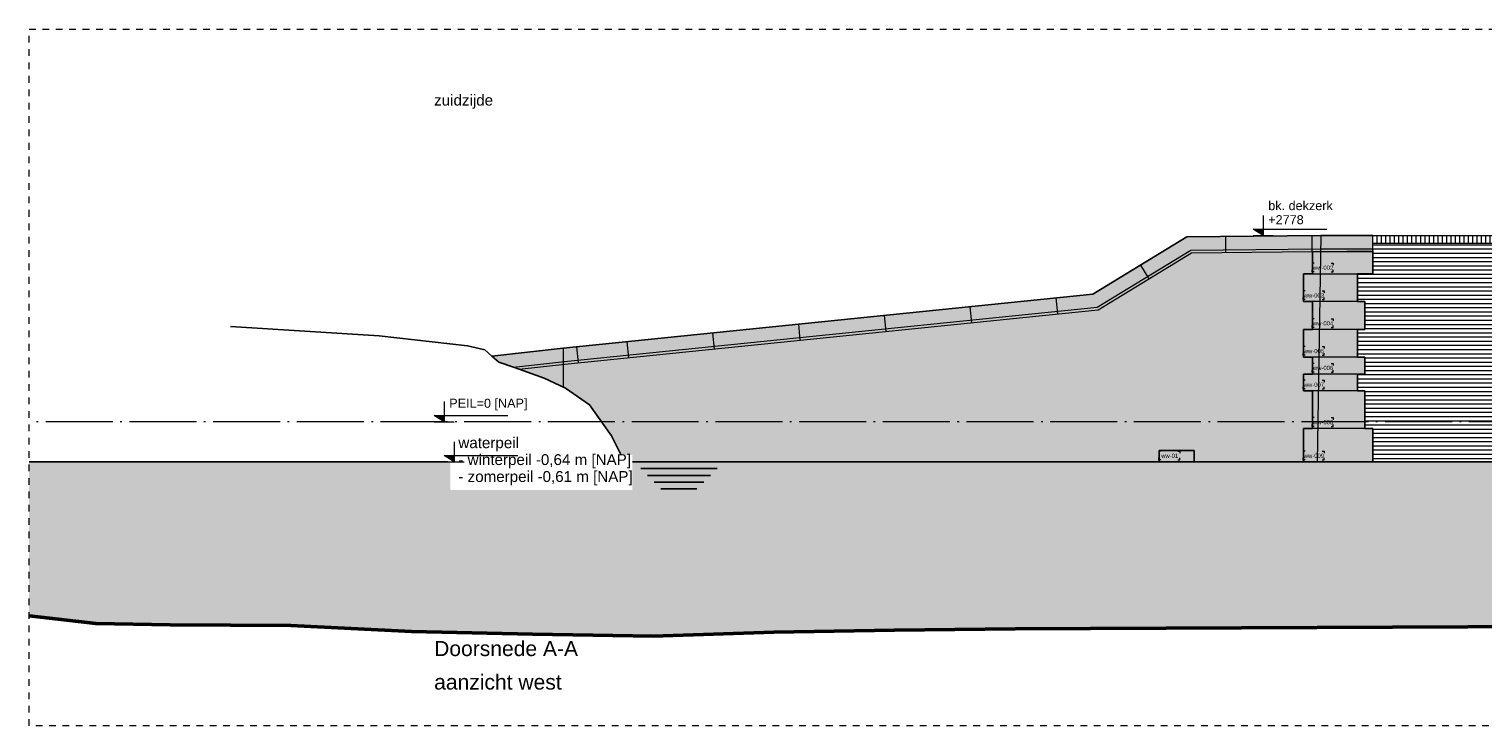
# Model space of a CAD drawing. Extents: x -294884 to 286267, y 0 to 1429765.
# Tile 117 of 178: x -25200 to -3491, y 853632 to 864032. Entities that reach past the tile are written whole.
import ezdxf

# ---------------------------------------------------------------- set-up
doc = ezdxf.new("R2010")
doc.units = 0
doc.header["$MEASUREMENT"] = 0
doc.linetypes.add('DASHDOT', pattern=[1250, 1000, -112.5, 25, -112.5])
doc.linetypes.add('DASHED', pattern=[200, 100, -100])
for name, color, linetype in [('A-0010--', 7, 'Continuous'), ('A-0019-AFDEKVLAK', 1, 'Continuous'), ('A-0030-STRAMIEN', 1, 'Continuous'), ('A-0306--', 1, 'Continuous'), ('A-0307-TEKST', 7, 'Continuous'), ('A-1100-TXT+MT-SO', 7, 'Continuous')]:
    doc.layers.add(name, color=color, linetype=linetype)

# ---------------------------------------------------------------- blocks, each defined once
blk = doc.blocks.new('M-NIEUW_145')
at = {"linetype": 'Continuous', "lineweight": 5}
for color, points in [(8, [(21740.2, -3449.3), (20344.1, -4300.4), (12380.2, -5114), (11701.2, -5188.2), (11397.4, -5080), (11294.2, -4991.2), (12355.8, -4875.3), (20265.6, -4067.1), (21671.8, -3210), (23671.2, -3190.3), (24447.1, -3193.9), (24447.1, -3434.6), (23547.1, -3431.3)]), (254, [(21257.4, -6571.6), (13230, -6571.6), (13230, -6481.2), (13080, -6181.2), (12750, -5721.2), (12390, -5471.2), (12071.2, -5320), (11701.2, -5188.2), (12380.2, -5114), (20344.1, -4300.4), (21740.2, -3449.3), (23547.1, -3431.3), (23547.1, -3764.1), (23410.4, -3764.1), (23410.4, -4179), (23547.1, -4179), (23547.1, -4594), (23410.4, -4594), (23410.4, -5009), (23547.1, -5009), (23547.1, -5260), (23410.4, -5260), (23410.4, -5511), (23547.1, -5511), (23547.1, -6070.4), (23410.4, -6070.4), (23410.4, -6571.6)]), (8, [(24447.1, -3421.3), (24447.1, -3764.1), (24217.9, -3764.1), (24217.9, -4179), (24330.4, -4179), (24330.4, -4594), (24217.9, -4594), (24217.9, -5009), (24330.4, -5009), (24330.4, -5260), (24217.9, -5260), (24217.9, -5511), (24330.4, -5511), (24330.4, -6070.4), (24445.1, -6070.4), (24445.1, -6571.6), (23410.4, -6571.6), (23410.4, -6070.4), (23547.1, -6070.4), (23547.1, -5511), (23410.4, -5511), (23410.4, -5260), (23547.1, -5260), (23547.1, -5009), (23410.4, -5009), (23410.4, -4594), (23547.1, -4594), (23547.1, -4179), (23410.4, -4179), (23410.4, -3764.1), (23547.1, -3764.1), (23547.1, -3431.3), (23616.5, -3430.6), (23667.4, -3429.7)]), (8, [(21257.4, -6571.6), (21257.4, -6400), (21780.4, -6400), (21780.4, -6571.6)]), (111, [(4381.7, -6571.6), (53130.4, -6571.6), (53130.4, -8790.3), (52526.1, -8781.6), (51416.2, -8771.6), (50998.9, -8761.6), (49889, -8751.6), (49196.2, -8731.6), (48086.2, -8721.6), (47393.4, -8721.6), (46700.7, -8721.6), (45590.7, -8711.6), (44897.9, -8621.6), (43929.6, -8481.6), (42646.4, -8651.6), (41967.7, -8730), (40324, -8931.6), (38521.3, -9161.6), (36718.5, -9161.6), (34915.8, -9171.6), (31727.4, -9171.6), (29924.7, -9141.6), (28121.9, -9021.6), (19108.1, -9061.6), (17305.4, -9081.6), (15502.6, -9111.6), (13699.9, -9171.6), (11897.1, -9141.6), (10094.3, -9101.6), (8291.6, -9011.6), (6488.8, -9001.6), (5378.8, -8981.6), (4686.1, -8901.6), (4381.7, -8866)])]:
    blk.add_hatch(color=color, dxfattribs=at).paths.add_polyline_path(points, flags=0)
h = blk.add_hatch(dxfattribs=at)
h.set_pattern_fill('@AVMWV', color=8, style=0, pattern_type=0)
h.set_pattern_definition([(270, (0, 0), (65, -1e-14), [])])
h.paths.add_polyline_path([(31949.2, -3303.9), (31949.2, -3193.9), (24447.1, -3193.9), (24447.1, -3305.2)], flags=0)
h = blk.add_hatch(dxfattribs=at)
h.set_pattern_fill('@AVMWH2', color=251, style=0, pattern_type=0)
h.set_pattern_definition([(180, (0, 0), (-8e-15, -62.5), [])])
h.paths.add_polyline_path([(27531.3, -6571.3), (24445.1, -6571.6), (24445.1, -6070.4), (24330.4, -6070.4), (24330.4, -5511), (24217.9, -5511), (24217.9, -5260), (24330.4, -5260), (24330.4, -5009), (24217.9, -5009), (24217.9, -4594), (24330.4, -4594), (24330.4, -4179), (24217.9, -4179), (24217.9, -3764.1), (24447.1, -3764.1), (24447.1, -3303.9), (26949.2, -3303.9), (26949.2, -3814.3), (27881.3, -3814.3), (27881.3, -3951.5), (27531.3, -3951.5), (27531.3, -4321), (27431.3, -4321), (27431.3, -4759), (27531.3, -4759), (27531.3, -5009), (27481.3, -5009), (27481.3, -5260), (27421.3, -5260), (27421.3, -5571.5), (27521.3, -5571.5), (27521.3, -6070), (27531.3, -6070)], flags=0)
at = {"layer": 'A-0030-STRAMIEN', "linetype": 'Continuous', "lineweight": 5}
for points in [[(22660.4, -3098.9), (22810.4, -3098.9), (22810.4, -3193.9)], [(10430.4, -5876.6), (10580.4, -5876.6), (10580.4, -5971.6)]]:
    blk.add_hatch(color=253, dxfattribs=at).paths.add_polyline_path(points, flags=0)
at = {"color": 7, "linetype": 'DASHED', "lineweight": 0}
blk.add_lwpolyline([(4381.7, -10511), (4381.7, -111), (54781.7, -111), (54781.7, -10511)], close=True, dxfattribs=at)
at = {"color": 8, "linetype": 'Continuous', "lineweight": 13}
for points in [[(23547.1, -3431.3), (24447.1, -3434.6), (24447.1, -3193.9), (23671.2, -3190.3), (21671.8, -3210), (20265.6, -4067.1), (12355.8, -4875.3), (11294.2, -4991.2), (11397.4, -5080), (11701.2, -5188.2), (12380.2, -5114), (20344.1, -4300.4), (21740.2, -3449.3)], [(24447.1, -3421.3), (24447.1, -3764.1), (24217.9, -3764.1), (24217.9, -4179), (24330.4, -4179), (24330.4, -4594), (24217.9, -4594), (24217.9, -5009), (24330.4, -5009), (24330.4, -5260), (24217.9, -5260), (24217.9, -5511), (24330.4, -5511), (24330.4, -6070.4), (24445.1, -6070.4), (24445.1, -6571.6), (23410.4, -6571.6), (23410.4, -6070.4), (23547.1, -6070.4), (23547.1, -5511), (23410.4, -5511), (23410.4, -5260), (23547.1, -5260), (23547.1, -5009), (23410.4, -5009), (23410.4, -4594), (23547.1, -4594), (23547.1, -4179), (23410.4, -4179), (23410.4, -3764.1), (23547.1, -3764.1), (23547.1, -3431.3), (23616.5, -3430.6), (23667.4, -3429.7)], [(21780.4, -6571.6), (21780.4, -6400), (21257.4, -6400), (21257.4, -6571.6)]]:
    blk.add_lwpolyline(points, close=True, dxfattribs=at)
at = {"color": 7, "linetype": 'Continuous', "lineweight": 18}
for points in [[(11294.2, -4991.2), (12355.8, -4875.3), (20265.6, -4067.1), (21671.8, -3210), (23671.2, -3190.3)], [(23671.2, -3190.3), (23617.4, -6571.6)], [(23671.2, -3190.3), (23617.4, -6571.6)], [(23671.2, -3190.3), (24447.1, -3193.9)], [(24447.1, -3193.9), (31949.2, -3193.9)], [(11614.7, -5157.4), (12376.2, -5074.2), (20331, -4261.5), (21728.8, -3409.4), (23668, -3391.3)], [(23668, -3391.3), (24447.1, -3391.3)], [(12355.8, -4875.3), (12355.8, -5455)]]:
    blk.add_lwpolyline(points, dxfattribs=at)
at = {"color": 1, "linetype": 'Continuous', "lineweight": 13}
for points in [[(22248.2, -3204.3), (22248.2, -3444.3)], [(23547.1, -3431.3), (23547.1, -3764.1), (23410.4, -3764.1), (23410.4, -4179), (23547.1, -4179), (23547.1, -4594), (23410.4, -4594), (23410.4, -5009), (23547.1, -5009), (23547.1, -5260), (23410.4, -5260), (23410.4, -5511), (23547.1, -5511), (23547.1, -6070.4), (23410.4, -6070.4), (23410.4, -6571.6), (24445.1, -6571.6), (24445.1, -6070.4), (24330.4, -6070.4), (24330.4, -5511), (24217.9, -5511), (24217.9, -5260), (24330.4, -5260), (24330.4, -5009), (24217.9, -5009), (24217.9, -4594), (24330.4, -4594), (24330.4, -4179), (24217.9, -4179), (24217.9, -3764.1), (24447.1, -3764.1), (24447.1, -3193.9)], [(23534.2, -3191.7), (23534.2, -3431.4)], [(11701.2, -5188.2), (12380.2, -5114), (20344.1, -4300.4), (21740.2, -3449.3), (23547.1, -3431.3)], [(23547.1, -3431.3), (24447.1, -3434.6)], [(24447.1, -3303.9), (31949.2, -3303.9)], [(20979.1, -3632.2), (21104, -3837.2)], [(19712.6, -4123.6), (19736.9, -4362.4)], [(18431.3, -4254.5), (18455.7, -4493.3)], [(15868.9, -4516.3), (15893.3, -4755.1)], [(17150.1, -4385.4), (17174.5, -4624.2)], [(14587.7, -4647.2), (14612.1, -4886)], [(12557.8, -4854.6), (12582.2, -5093.4)], [(13306.5, -4778.1), (13330.9, -5016.9)]]:
    blk.add_lwpolyline(points, dxfattribs=at)
at = {"color": 254, "linetype": 'Continuous', "lineweight": 13}
blk.add_lwpolyline([(21257.4, -6571.6), (13230, -6571.6), (13230, -6481.2), (13080, -6181.2), (12750, -5721.2), (12390, -5471.2), (12071.2, -5320), (11701.2, -5188.2), (12380.2, -5114), (20344.1, -4300.4), (21740.2, -3449.3), (23547.1, -3431.3), (23547.1, -3764.1), (23410.4, -3764.1), (23410.4, -4179), (23547.1, -4179), (23547.1, -4594), (23410.4, -4594), (23410.4, -5009), (23547.1, -5009), (23547.1, -5260), (23410.4, -5260), (23410.4, -5511), (23547.1, -5511), (23547.1, -6070.4), (23410.4, -6070.4), (23410.4, -6571.6)], close=True, dxfattribs=at)
at = {"color": 8, "linetype": 'Continuous', "lineweight": 5}
for points in [[(23547.1, -3764.1), (24217.9, -3764.1)], [(24217.9, -4179), (23547.1, -4179)], [(24217.9, -4594), (23547.1, -4594)], [(24217.9, -5009), (23547.1, -5009)], [(24217.9, -5260), (23547.1, -5260)], [(24217.9, -5511), (23547.1, -5511)], [(24330.4, -6070.4), (23547.1, -6070.4)]]:
    blk.add_lwpolyline(points, dxfattribs=at)
at = {"color": 5, "linetype": 'Continuous', "lineweight": 25}
for points in [[(10927.4, -4840), (9610.4, -4690), (7390.4, -4550)], [(7390.4, -4550), (9610.4, -4690), (10927.4, -4840), (11188.1, -4900), (11294.2, -4991.2), (11397.4, -5080), (11614.7, -5157.4), (11701.2, -5188.2), (12071.2, -5320), (12390, -5471.2), (12750, -5721.2), (13080, -6181.2), (13230, -6481.2), (13230, -6571.6)], [(53130.4, -6571.6), (4381.7, -6571.6)], [(54781.7, -6571.6), (4690.6, -6571.6)], [(13517.5, -6671.6), (14498.6, -6671.6)], [(13674, -6671.6), (14655.1, -6671.6)], [(13617.5, -6771.6), (14398.6, -6771.6)], [(13717.5, -6871.6), (14298.6, -6871.6)], [(13774, -6771.6), (14555.1, -6771.6)], [(13874, -6871.6), (14455.1, -6871.6)], [(13817.5, -6971.6), (14198.6, -6971.6)], [(13974, -6971.6), (14355.1, -6971.6)]]:
    blk.add_lwpolyline(points, dxfattribs=at)
at = {"color": 1, "linetype": 'Continuous', "lineweight": 13}
blk.add_lwpolyline([(21257.4, -6400), (21780.4, -6400), (21780.4, -6571.6), (21257.4, -6571.6)], close=True, dxfattribs=at)
at = {"color": 111, "linetype": 'Continuous', "lineweight": 13}
for points in [[(4381.7, -6571.6), (53130.4, -6571.6)], [(28121.9, -9021.6), (19108.1, -9061.6), (17305.4, -9081.6), (15502.6, -9111.6), (13699.9, -9171.6), (11897.1, -9141.6), (10094.3, -9101.6), (8291.6, -9011.6), (6488.8, -9001.6), (5378.8, -8981.6), (4686.1, -8901.6), (4381.7, -8866)]]:
    blk.add_lwpolyline(points, dxfattribs=at)
at = {"layer": 'A-0010--', "color": 7, "linetype": 'Continuous', "lineweight": 18}
for points in [[(21671.8, -3210), (20265.6, -4067.1)], [(23671.2, -3190.3), (21671.8, -3210)], [(20265.6, -4067.1), (12355.8, -4875.3)], [(12355.8, -4875.3), (11294.2, -4991.2)]]:
    blk.add_lwpolyline(points, dxfattribs=at)
at = {"layer": 'A-0010--', "color": 92, "linetype": 'Continuous', "lineweight": 50}
blk.add_lwpolyline([(4381.7, -8866), (4686.1, -8901.6), (5378.8, -8981.6), (6488.8, -9001.6), (8291.6, -9011.6), (10094.3, -9101.6), (11897.1, -9141.6), (13699.9, -9171.6), (15502.6, -9111.6), (17305.4, -9081.6), (19108.1, -9061.6), (28121.9, -9021.6)], dxfattribs=at)
at = {"layer": 'A-0030-STRAMIEN', "color": 1, "linetype": 'Continuous', "lineweight": 13}
for points in [[(22810.4, -2893.9), (22810.4, -3193.9), (22660.4, -3098.9), (23760.4, -3098.9)], [(22660.4, -3193.9), (22960.4, -3193.9)], [(10580.4, -5671.6), (10580.4, -5971.6), (10430.4, -5876.6), (11530.4, -5876.6)], [(10430.4, -5971.6), (10730.4, -5971.6)]]:
    blk.add_lwpolyline(points, dxfattribs=at)
at = {"layer": 'A-0030-STRAMIEN', "color": 1, "linetype": 'DASHDOT', "lineweight": 13}
blk.add_lwpolyline([(53130.4, -5971.6), (4381.7, -5971.6)], dxfattribs=at)
at = {"layer": 'A-0306--', "color": 1, "linetype": 'Continuous', "lineweight": 13}
for points in [[(23573.3, -3604.1), (23543.3, -3604.1), (23543.3, -3634.1)], [(23826.7, -3604.1), (23856.7, -3604.1), (23856.7, -3634.1)], [(23573.3, -3734.1), (23543.3, -3734.1), (23543.3, -3704.1)], [(23826.7, -3734.1), (23856.7, -3734.1), (23856.7, -3704.1)], [(23436.7, -4019), (23406.7, -4019), (23406.7, -4049)], [(23436.7, -4149), (23406.7, -4149), (23406.7, -4119)], [(23690, -4019), (23720, -4019), (23720, -4049)], [(23690, -4149), (23720, -4149), (23720, -4119)], [(23573.3, -4434), (23543.3, -4434), (23543.3, -4464)], [(23573.3, -4564), (23543.3, -4564), (23543.3, -4534)], [(23826.7, -4434), (23856.7, -4434), (23856.7, -4464)], [(23826.7, -4564), (23856.7, -4564), (23856.7, -4534)], [(23436.7, -4849), (23406.7, -4849), (23406.7, -4879)], [(23436.7, -4979), (23406.7, -4979), (23406.7, -4949)], [(23690, -4849), (23720, -4849), (23720, -4879)], [(23690, -4979), (23720, -4979), (23720, -4949)], [(23573.3, -5100), (23543.3, -5100), (23543.3, -5130)], [(23573.3, -5230), (23543.3, -5230), (23543.3, -5200)], [(23826.7, -5100), (23856.7, -5100), (23856.7, -5130)], [(23826.7, -5230), (23856.7, -5230), (23856.7, -5200)], [(23436.7, -5351), (23406.7, -5351), (23406.7, -5381)], [(23690, -5351), (23720, -5351), (23720, -5381)], [(23436.7, -5481), (23406.7, -5481), (23406.7, -5451)], [(23690, -5481), (23720, -5481), (23720, -5451)], [(23573.3, -5910.4), (23543.3, -5910.4), (23543.3, -5940.4)], [(23573.3, -6040.4), (23543.3, -6040.4), (23543.3, -6010.4)], [(23826.7, -5910.4), (23856.7, -5910.4), (23856.7, -5940.4)], [(23826.7, -6040.4), (23856.7, -6040.4), (23856.7, -6010.4)], [(21283.7, -6411.6), (21253.7, -6411.6), (21253.7, -6441.6)], [(21283.7, -6541.6), (21253.7, -6541.6), (21253.7, -6511.6)], [(21537, -6411.6), (21567, -6411.6), (21567, -6441.6)], [(21537, -6541.6), (21567, -6541.6), (21567, -6511.6)], [(23436.7, -6411.6), (23406.7, -6411.6), (23406.7, -6441.6)], [(23436.7, -6541.6), (23406.7, -6541.6), (23406.7, -6511.6)], [(23690, -6411.6), (23720, -6411.6), (23720, -6441.6)], [(23690, -6541.6), (23720, -6541.6), (23720, -6511.6)]]:
    blk.add_lwpolyline(points, dxfattribs=at)
at = {"layer": 'A-0307-TEKST', "color": 7, "linetype": 'Continuous', "char_height": 63, "attachment_point": 7, "line_spacing_factor": 1.333333}
for s, insert in [('{\\fArial|b0|i0|c12|p0;ww-002}', (23552.8, -3704.1)), ('{\\fArial|b0|i0|c12|p0;ww-003}', (23416.1, -4119)), ('{\\fArial|b0|i0|c12|p0;ww-004}', (23552.8, -4534)), ('{\\fArial|b0|i0|c12|p0;ww-005}', (23416.1, -4949)), ('{\\fArial|b0|i0|c12|p0;ww-006}', (23552.8, -5200)), ('{\\fArial|b0|i0|c12|p0;ww-007}', (23416.1, -5451)), ('{\\fArial|b0|i0|c12|p0;ww-008}', (23552.8, -6010.4)), ('{\\fArial|b0|i0|c12|p0;ww-009}', (23416.1, -6511.6))]:
    blk.add_mtext(s, dxfattribs=dict(at, insert=insert))
at = {"layer": 'A-0307-TEKST', "color": 7, "linetype": 'Continuous', "insert": (21287.1, -6511.6), "char_height": 63, "attachment_point": 7, "rotation": 0.00002, "line_spacing_factor": 1.333333}
blk.add_mtext('{\\fArial|b0|i0|c12|p0;ww-01}', dxfattribs=at)
at = {"layer": 'A-1100-TXT+MT-SO', "color": 7, "linetype": 'Continuous', "insert": (10430, -1301.2), "char_height": 162, "attachment_point": 7, "line_spacing_factor": 0.933333}
blk.add_mtext('{\\fArial|b0|i0|c12|p0;zuidzijde}', dxfattribs=at)
at = {"layer": 'A-1100-TXT+MT-SO', "color": 7, "linetype": 'Continuous', "char_height": 225, "attachment_point": 7, "rotation": 360, "line_spacing_factor": 1.333333}
for s, insert in [('{\\fArial|b0|i0|c12|p0;Doorsnede A-A}', (10430.4, -9471.6)), ('{\\fArial|b0|i0|c12|p0;aanzicht west}', (10430.4, -9971.6))]:
    blk.add_mtext(s, dxfattribs=dict(at, insert=insert))
at = {"linetype": 'Continuous'}
for points, layer in [([(10672, -6583.5), (10512, -6480), (10512, -6420), (10672, -6420), (10672, -6230), (11722, -6230), (11722, -6470), (13392, -6470), (13392, -6990), (10672, -6990)], 'A-0019-AFDEKVLAK'), ([(22878.1, -2867.8), (23414.9, -2867.8), (23414.9, -3044), (22878.1, -3044)], 'A-0030-STRAMIEN'), ([(10648.1, -5645.5), (11814, -5645.5), (11814, -5856.7), (10648.1, -5856.7)], 'A-0030-STRAMIEN')]:
    blk.add_wipeout(points, dxfattribs=at).dxf.layer = layer
at = {"linetype": 'Continuous', "lineweight": 5}
blk.add_hatch(color=253, dxfattribs=at).paths.add_polyline_path([(10580, -6476.6), (10730, -6476.6), (10730, -6571.6)], flags=0)
at = {"color": 1, "linetype": 'Continuous', "lineweight": 13}
for points in [[(10730, -6271.6), (10730, -6571.6), (10580, -6476.6), (11680, -6476.6)], [(10580, -6571.6), (10880, -6571.6)]]:
    blk.add_lwpolyline(points, dxfattribs=at)
at = {"layer": 'A-0030-STRAMIEN', "color": 7, "linetype": 'Continuous', "insert": (22885.6, -3025.3), "char_height": 135, "attachment_point": 7, "line_spacing_factor": 0.933333}
blk.add_mtext('{\\fArial|b0|i0|c12|p0;+2778}', dxfattribs=at)
at = {"layer": 'A-0030-STRAMIEN', "color": 7, "linetype": 'Continuous', "insert": (10655.6, -5803), "char_height": 135, "attachment_point": 7, "rotation": 360, "line_spacing_factor": 0.933333}
blk.add_mtext('{\\fArial|b0|i0|c12|p0;PEIL=0 [NAP]}', dxfattribs=at)
at = {"layer": 'A-1100-TXT+MT-SO', "color": 7, "linetype": 'Continuous', "char_height": 162, "attachment_point": 7, "line_spacing_factor": 0.933333}
for s, insert in [('{\\fArial|b0|i0|c12|p0;waterpeil}', (10792, -6414.4)), ('{\\fArial|b0|i0|c12|p0;- winterpeil -0,64 m [NAP]}', (10792, -6666.4)), ('{\\fArial|b0|i0|c12|p0;- zomerpeil -0,61 m [NAP]}', (10792, -6918.4))]:
    blk.add_mtext(s, dxfattribs=dict(at, insert=insert))
at = {"linetype": 'Continuous'}
blk.add_wipeout([(22878.1, -2657.6), (23846, -2657.6), (23846, -2833.9), (22878.1, -2833.9)], dxfattribs=at).dxf.layer = 'A-0030-STRAMIEN'
at = {"layer": 'A-0030-STRAMIEN', "color": 7, "linetype": 'Continuous', "insert": (22885.6, -2815.1), "char_height": 135, "attachment_point": 7, "line_spacing_factor": 0.933333}
blk.add_mtext('{\\fArial|b0|i0|c12|p0;bk. dekzerk}', dxfattribs=at)

msp = doc.modelspace()

# ---------------------------------------------------------------- block references
msp.add_blockref('M-NIEUW_145', (-29582, 864143))

doc.saveas('drawing.dxf')
